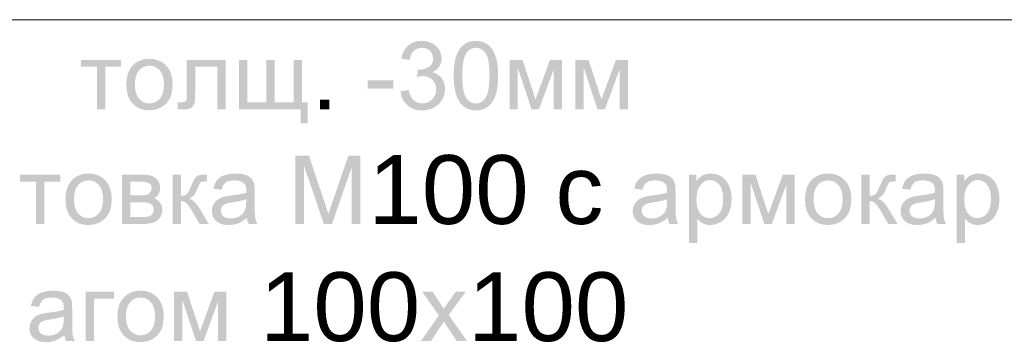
# Model space of a CAD drawing. Header units: millimetres. Extents: x 1527433 to 14789979, y -245576 to 11310.
# Tile 54 of 135: x 1954760 to 1959065, y -63140 to -61729. Entities that reach past the tile are written whole.
import ezdxf

# ---------------------------------------------------------------- set-up
doc = ezdxf.new("R2010")
doc.units = ezdxf.units.MM
doc.styles.get("Standard").update_dxf_attribs({"font": 'isocpeur.ttf', "height": 250})

msp = doc.modelspace()

# ---------------------------------------------------------------- hatches: boundary and pattern name
h = msp.add_hatch(color=7)
h.dxf.hatch_style = 2
h.paths.add_polyline_path([(1956424.282, -62042.154), (1956460.882, -62037.248), (1956464.574, -62051.739), (1956469.371, -62064.044), (1956475.285, -62074.168), (1956482.325, -62082.117), (1956499.109, -62092.383), (1956519.201, -62095.787), (1956531.603, -62094.671), (1956543.007, -62091.322), (1956553.408, -62085.741), (1956562.802, -62077.927), (1956570.584, -62068.46), (1956576.148, -62057.918), (1956579.491, -62046.301), (1956580.606, -62033.61), (1956579.574, -62021.581), (1956576.479, -62010.638), (1956571.328, -62000.79), (1956564.125, -61992.048), (1956555.309, -61984.886), (1956545.398, -61979.77), (1956534.39, -61976.7), (1956522.288, -61975.677), (1956510.602, -61976.704), (1956496.436, -61979.756), (1956500.515, -61947.62), (1956506.413, -61948.061), (1956528.599, -61945.029), (1956548.471, -61935.879), (1956556.646, -61928.943), (1956562.485, -61920.363), (1956565.989, -61910.129), (1956567.157, -61898.231), (1956563.739, -61879.869), (1956553.542, -61864.938), (1956537.922, -61855.016), (1956518.374, -61851.709), (1956498.82, -61855.057), (1956482.821, -61865.103), (1956476.341, -61872.646), (1956471.128, -61881.874), (1956467.186, -61892.776), (1956464.52, -61905.342), (1956427.975, -61898.838), (1956432.357, -61881.506), (1956438.889, -61866.226), (1956447.571, -61853.003), (1956458.402, -61841.842), (1956471.032, -61833.007), (1956485.108, -61826.683), (1956500.632, -61822.882), (1956517.602, -61821.612), (1956540.988, -61824.244), (1956562.471, -61832.085), (1956580.579, -61844.481), (1956593.891, -61860.638), (1956602.076, -61879.29), (1956604.805, -61899.058), (1956602.207, -61917.51), (1956594.442, -61934.226), (1956581.571, -61948.454), (1956563.739, -61959.416), (1956576.193, -61963.3), (1956587.18, -61968.828), (1956596.698, -61975.989), (1956604.75, -61984.772), (1956611.157, -61994.971), (1956615.739, -62006.38), (1956618.493, -62018.987), (1956619.412, -62032.783), (1956617.634, -62051.56), (1956612.301, -62068.86), (1956603.413, -62084.671), (1956590.969, -62098.984), (1956575.807, -62110.849), (1956558.764, -62119.324), (1956539.841, -62124.409), (1956519.036, -62126.104), (1956500.236, -62124.645), (1956483.11, -62120.268), (1956467.659, -62112.965), (1956453.882, -62102.732), (1956442.296, -62090.197), (1956433.501, -62075.915), (1956427.496, -62059.897)])
h = msp.add_hatch(color=7)
h.paths.add_polyline_path([(1956657.087, -61973.858), (1956657.76, -61948.732), (1956659.788, -61926.185), (1956663.179, -61906.211), (1956667.946, -61888.805), (1956674.056, -61873.611), (1956681.478, -61860.266), (1956690.223, -61848.761), (1956700.302, -61839.086), (1956711.703, -61831.449), (1956724.493, -61825.988), (1956738.68, -61822.707), (1956754.266, -61821.612), (1956776.762, -61824.038), (1956796.324, -61831.259), (1956812.853, -61843.048), (1956826.199, -61859.095), (1956836.7, -61879.269), (1956844.72, -61903.413), (1956847.655, -61917.613), (1956849.757, -61934.088), (1956851.022, -61952.836), (1956851.445, -61973.858), (1956850.765, -61998.807), (1956848.731, -62021.235), (1956845.353, -62041.141), (1956840.641, -62058.525), (1956834.596, -62073.728), (1956827.212, -62087.091), (1956818.495, -62098.615), (1956808.45, -62108.299), (1956797.008, -62116), (1956784.169, -62121.494), (1956769.926, -62124.787), (1956754.266, -62125.883), (1956733.853, -62123.959), (1956715.771, -62118.18), (1956700.013, -62108.535), (1956686.577, -62095.015), (1956673.667, -62073.495), (1956664.452, -62046.136), (1956658.927, -62012.927)])
h.paths.add_polyline_path([(1956694.735, -61973.858), (1956695.801, -62007.491), (1956699.007, -62034.974), (1956704.362, -62056.318), (1956711.878, -62071.533), (1956720.973, -62082.16), (1956731.067, -62089.737), (1956742.163, -62094.276), (1956754.266, -62095.787), (1956766.346, -62094.267), (1956777.445, -62089.703), (1956787.551, -62082.09), (1956796.654, -62071.423), (1956804.179, -62056.179), (1956809.553, -62034.836), (1956812.778, -62007.396), (1956813.852, -61973.858), (1956812.778, -61940.154), (1956809.553, -61912.625), (1956804.179, -61891.266), (1956796.654, -61876.072), (1956787.529, -61865.501), (1956777.355, -61857.937), (1956766.137, -61853.392), (1956753.88, -61851.874), (1956741.88, -61853.216), (1956731.177, -61857.235), (1956721.766, -61863.92), (1956713.641, -61873.261), (1956705.362, -61889.778), (1956699.455, -61912.046), (1956695.914, -61940.071)])
h = msp.add_hatch(color=7)
h.paths.add_polyline_path([(1955225.759, -62012.884), (1955227.839, -61984.854), (1955234.083, -61960.705), (1955244.502, -61940.431), (1955259.108, -61924.028), (1955273.772, -61913.538), (1955289.976, -61906.045), (1955307.71, -61901.549), (1955326.963, -61900.05), (1955348.191, -61901.879), (1955367.394, -61907.361), (1955384.571, -61916.491), (1955399.723, -61929.265), (1955412.094, -61945.244), (1955420.931, -61963.998), (1955426.233, -61985.533), (1955428, -62009.852), (1955427.216, -62029.581), (1955424.865, -62047.087), (1955420.954, -62062.361), (1955415.488, -62075.392), (1955400.109, -62096.607), (1955379.108, -62112.489), (1955354.131, -62122.41), (1955326.963, -62125.718), (1955305.393, -62123.907), (1955285.994, -62118.469), (1955268.765, -62109.393), (1955253.706, -62096.669), (1955241.479, -62080.523), (1955232.746, -62061.184), (1955227.506, -62038.641)])
h.paths.add_polyline_path([(1955263.352, -62012.884), (1955264.48, -62032.326), (1955267.865, -62049.154), (1955273.515, -62063.377), (1955281.432, -62075.006), (1955291.042, -62084.041), (1955301.841, -62090.481), (1955313.818, -62094.338), (1955326.963, -62095.621), (1955339.995, -62094.329), (1955351.891, -62090.447), (1955362.65, -62083.971), (1955372.272, -62074.896), (1955380.199, -62063.164), (1955385.867, -62048.72), (1955389.271, -62031.557), (1955390.407, -62011.671), (1955389.271, -61992.871), (1955385.86, -61976.49), (1955380.176, -61962.527), (1955372.217, -61950.983), (1955362.565, -61941.971), (1955351.802, -61935.528), (1955339.933, -61931.658), (1955326.963, -61930.367), (1955313.818, -61931.657), (1955301.841, -61935.521), (1955291.042, -61941.948), (1955281.432, -61950.927), (1955273.515, -61962.492), (1955267.865, -61976.676), (1955264.48, -61993.475)])
h = msp.add_hatch(color=7)
h.dxf.hatch_style = 2
h.paths.add_polyline_path([(1955027.688, -61904.956), (1955203.085, -61904.956), (1955203.085, -61935.218), (1955133.577, -61935.218), (1955133.577, -62120.812), (1955097.197, -62120.812), (1955097.197, -61935.218), (1955027.688, -61935.218)])
h = msp.add_hatch(color=7)
h.dxf.hatch_style = 2
h.paths.add_polyline_path([(1955490.259, -61904.956), (1955660.199, -61904.956), (1955660.199, -62120.812), (1955623.819, -62120.812), (1955623.819, -61935.218), (1955526.86, -61935.218), (1955526.86, -62042.76), (1955526.706, -62059.968), (1955526.247, -62073.972), (1955525.488, -62084.773), (1955524.435, -62092.369), (1955519.839, -62103.607), (1955510.985, -62113.315), (1955497.556, -62120.013), (1955479.29, -62122.245), (1955465.524, -62121.832), (1955449.855, -62120.591), (1955449.855, -62090.109), (1955465.896, -62090.109), (1955475.611, -62089.53), (1955482.101, -62087.794), (1955486.16, -62084.776), (1955488.606, -62080.353), (1955489.329, -62076.393), (1955489.846, -62069.556), (1955490.156, -62059.835), (1955490.259, -62047.225)])
h = msp.add_hatch(color=7)
h.dxf.hatch_style = 2
h.paths.add_polyline_path([(1955717.954, -61904.956), (1955754.555, -61904.956), (1955754.555, -62090.716), (1955837.898, -62090.716), (1955837.898, -61904.956), (1955874.444, -61904.956), (1955874.444, -62090.716), (1955958.008, -62090.716), (1955958.008, -61904.956), (1955994.389, -61904.956), (1955994.389, -62090.716), (1956018.587, -62090.716), (1956018.587, -62181.997), (1955988.27, -62181.997), (1955988.27, -62120.812), (1955717.954, -62120.812)])
h = msp.add_hatch(color=7)
h.dxf.hatch_style = 2
h.paths.add_polyline_path([(1956901.302, -61904.956), (1956958.242, -61904.956), (1957014.962, -62077.707), (1957077.966, -61904.956), (1957130.607, -61904.956), (1957130.607, -62120.812), (1957094.007, -62120.812), (1957094.007, -61947.014), (1957030.176, -62120.812), (1956997.434, -62120.812), (1956937.076, -61938.69), (1956937.076, -62120.812), (1956901.302, -62120.812)])
h = msp.add_hatch(color=7)
h.dxf.hatch_style = 2
h.paths.add_polyline_path([(1957189.65, -61904.956), (1957246.591, -61904.956), (1957303.311, -62077.707), (1957366.314, -61904.956), (1957418.956, -61904.956), (1957418.956, -62120.812), (1957382.355, -62120.812), (1957382.355, -61947.014), (1957318.524, -62120.812), (1957285.782, -62120.812), (1957225.424, -61938.69), (1957225.424, -62120.812), (1957189.65, -62120.812)])
h = msp.add_hatch(color=7)
h.dxf.hatch_style = 2
h.paths.add_polyline_path([(1956280.474, -62031.35), (1956280.474, -61994.584), (1956392.866, -61994.584), (1956392.866, -62031.35)])
h = msp.add_hatch(color=7)
h.dxf.hatch_style = 2
h.paths.add_polyline_path([(1956072.032, -62120.812), (1956072.032, -62079.14), (1956113.704, -62079.14), (1956113.704, -62120.812)])
h = msp.add_hatch(color=7)
h.dxf.hatch_style = 2
h.paths.add_polyline_path([(1955965.267, -62622.462), (1955965.267, -62324.475), (1956024.578, -62324.475), (1956095.133, -62535.48), (1956103.567, -62561.229), (1956109.355, -62579.577), (1956112.238, -62570.513), (1956115.845, -62559.527), (1956120.176, -62546.618), (1956125.23, -62531.787), (1956196.557, -62324.475), (1956249.584, -62324.475), (1956249.584, -62622.462), (1956211.605, -62622.462), (1956211.605, -62373.037), (1956125.009, -62622.462), (1956089.456, -62622.462), (1956003.246, -62368.793), (1956003.246, -62622.462)])
h = msp.add_hatch(color=7)
h.dxf.hatch_style = 2
h.paths.add_polyline_path([(1954761.426, -62406.606), (1954936.823, -62406.606), (1954936.823, -62436.868), (1954867.315, -62436.868), (1954867.315, -62622.462), (1954830.935, -62622.462), (1954830.935, -62436.868), (1954761.426, -62436.868)])
h = msp.add_hatch(color=7)
h.paths.add_polyline_path([(1954959.498, -62514.534), (1954961.577, -62486.504), (1954967.821, -62462.355), (1954978.241, -62442.081), (1954992.846, -62425.678), (1955007.51, -62415.188), (1955023.714, -62407.695), (1955041.448, -62403.199), (1955060.701, -62401.7), (1955081.929, -62403.529), (1955101.132, -62409.011), (1955118.31, -62418.141), (1955133.461, -62430.915), (1955145.832, -62446.894), (1955154.669, -62465.648), (1955159.971, -62487.183), (1955161.738, -62511.502), (1955160.954, -62531.231), (1955158.603, -62548.737), (1955154.692, -62564.011), (1955149.226, -62577.042), (1955133.847, -62598.257), (1955112.846, -62614.139), (1955087.869, -62624.06), (1955060.701, -62627.368), (1955039.131, -62625.557), (1955019.732, -62620.119), (1955002.503, -62611.043), (1954987.444, -62598.319), (1954975.218, -62582.173), (1954966.484, -62562.834), (1954961.244, -62540.291)])
h.paths.add_polyline_path([(1954997.09, -62514.534), (1954998.218, -62533.976), (1955001.604, -62550.804), (1955007.253, -62565.027), (1955015.17, -62576.656), (1955024.78, -62585.691), (1955035.579, -62592.131), (1955047.556, -62595.988), (1955060.701, -62597.271), (1955073.733, -62595.979), (1955085.629, -62592.097), (1955096.388, -62585.621), (1955106.011, -62576.546), (1955113.937, -62564.814), (1955119.605, -62550.37), (1955123.01, -62533.207), (1955124.146, -62513.321), (1955123.009, -62494.521), (1955119.598, -62478.14), (1955113.914, -62464.177), (1955105.955, -62452.633), (1955096.303, -62443.621), (1955085.54, -62437.178), (1955073.671, -62433.308), (1955060.701, -62432.017), (1955047.556, -62433.307), (1955035.579, -62437.171), (1955024.78, -62443.598), (1955015.17, -62452.577), (1955007.253, -62464.142), (1955001.604, -62478.326), (1954998.218, -62495.125)])
h = msp.add_hatch(color=7)
h.paths.add_polyline_path([(1955206.359, -62406.606), (1955290.694, -62406.606), (1955305.237, -62406.935), (1955317.78, -62407.915), (1955328.328, -62409.536), (1955336.886, -62411.787), (1955350.949, -62419.146), (1955362.904, -62430.804), (1955371.089, -62445.983), (1955373.818, -62463.932), (1955372.212, -62478.402), (1955367.424, -62490.887), (1955359.397, -62501.429), (1955348.186, -62510.069), (1955362.118, -62517.387), (1955373.487, -62529.086), (1955381.052, -62544.293), (1955383.574, -62562.104), (1955381.425, -62576.481), (1955377.042, -62588.858), (1955370.428, -62599.241), (1955361.581, -62607.634), (1955350.491, -62614.137), (1955337.148, -62618.769), (1955321.552, -62621.54), (1955303.703, -62622.462), (1955206.359, -62622.462)])
h.paths.add_polyline_path([(1955242.904, -62497.446), (1955281.93, -62497.446), (1955301.609, -62496.854), (1955314.011, -62495.021), (1955322.293, -62491.349), (1955329.665, -62485.154), (1955334.874, -62476.996), (1955336.611, -62467.35), (1955335.848, -62459.483), (1955333.565, -62452.908), (1955329.774, -62447.615), (1955324.484, -62443.593), (1955317.373, -62440.658), (1955308.113, -62438.556), (1955296.703, -62437.291), (1955283.143, -62436.868), (1955242.904, -62436.868)])
h.paths.add_polyline_path([(1955242.904, -62592.366), (1955291.08, -62592.366), (1955305.405, -62591.919), (1955317.291, -62590.574), (1955326.737, -62588.319), (1955333.744, -62585.145), (1955342.591, -62575.34), (1955345.981, -62560.285), (1955344.293, -62550.322), (1955339.257, -62541.103), (1955331.512, -62533.875), (1955321.783, -62529.913), (1955307.768, -62528.149), (1955287.222, -62527.543), (1955242.904, -62527.543)])
h = msp.add_hatch(color=7)
h.dxf.hatch_style = 2
h.paths.add_polyline_path([(1955428.465, -62406.606), (1955465.066, -62406.606), (1955465.066, -62499.872), (1955479.907, -62498.211), (1955489.54, -62493.202), (1955493.436, -62488.251), (1955498.18, -62480.097), (1955503.772, -62468.738), (1955510.211, -62454.176), (1955515.327, -62442.456), (1955519.933, -62432.927), (1955524.031, -62425.589), (1955527.629, -62420.442), (1955534.829, -62413.634), (1955543.063, -62409.472), (1955554.473, -62407.336), (1955571.175, -62406.606), (1955578.506, -62406.606), (1955578.506, -62436.868), (1955568.309, -62436.702), (1955556.451, -62437.77), (1955549.843, -62440.947), (1955547.415, -62444.285), (1955544.434, -62449.835), (1955540.905, -62457.597), (1955536.834, -62467.57), (1955528.807, -62485.499), (1955521.566, -62496.895), (1955512.76, -62504.653), (1955500.234, -62511.668), (1955511.965, -62516.803), (1955523.598, -62525.841), (1955535.138, -62538.775), (1955546.591, -62555.6), (1955586.609, -62622.462), (1955546.37, -62622.462), (1955507.344, -62555.6), (1955496.086, -62538.932), (1955486.398, -62529.086), (1955476.6, -62524.249), (1955465.066, -62522.637), (1955465.066, -62622.462), (1955428.465, -62622.462)])
h = msp.add_hatch(color=7)
h.paths.add_polyline_path([(1955753.092, -62595.838), (1955733.151, -62610.59), (1955713.955, -62620.257), (1955694.442, -62625.59), (1955673.606, -62627.368), (1955656.854, -62626.283), (1955642.153, -62623.027), (1955629.508, -62617.601), (1955618.926, -62610.004), (1955610.574, -62600.713), (1955604.615, -62590.202), (1955601.043, -62578.472), (1955599.854, -62565.521), (1955601.645, -62550.391), (1955607.075, -62536.583), (1955615.391, -62524.8), (1955625.981, -62515.581), (1955638.384, -62508.622), (1955652.274, -62503.565), (1955665.786, -62500.767), (1955684.796, -62498.053), (1955705.489, -62495.283), (1955723.257, -62492.265), (1955738.111, -62488.999), (1955750.06, -62485.485), (1955750.212, -62479.325), (1955750.281, -62475.894), (1955749.63, -62465.558), (1955747.683, -62456.87), (1955744.444, -62449.826), (1955739.918, -62444.419), (1955732.042, -62438.993), (1955722.472, -62435.118), (1955711.206, -62432.792), (1955698.246, -62432.017), (1955686.154, -62432.585), (1955675.763, -62434.284), (1955667.077, -62437.11), (1955660.102, -62441.057), (1955649.394, -62453.597), (1955641.912, -62473.083), (1955606.138, -62468.177), (1955612.587, -62447.417), (1955622.178, -62431.08), (1955635.828, -62418.609), (1955654.479, -62409.362), (1955677.313, -62403.629), (1955703.537, -62401.7), (1955728.556, -62403.34), (1955748.406, -62408.205), (1955763.406, -62415.563), (1955773.817, -62424.576), (1955780.721, -62435.752), (1955785.228, -62449.491), (1955786.592, -62462.637), (1955787.047, -62483.225), (1955787.047, -62532.008), (1955787.191, -62555.201), (1955787.625, -62573.686), (1955788.349, -62587.469), (1955789.362, -62596.555), (1955792.834, -62609.798), (1955798.622, -62622.462), (1955760.423, -62622.462), (1955755.744, -62610.101)])
h.paths.add_polyline_path([(1955750.06, -62514.148), (1955738.856, -62518.053), (1955725.166, -62521.658), (1955708.985, -62524.954), (1955690.308, -62527.929), (1955671.043, -62531.408), (1955658.393, -62535.26), (1955650.076, -62540.303), (1955643.951, -62547.166), (1955640.134, -62555.434), (1955638.88, -62564.529), (1955641.65, -62577.979), (1955649.959, -62588.948), (1955663.602, -62596.265), (1955682.371, -62598.705), (1955702.345, -62596.389), (1955719.964, -62589.444), (1955734.233, -62578.489), (1955744.162, -62564.143), (1955748.579, -62548.799), (1955750.06, -62527.543)])
h = msp.add_hatch(color=7)
h.paths.add_polyline_path([(1957593.086, -62595.838), (1957573.146, -62610.59), (1957553.95, -62620.257), (1957534.437, -62625.59), (1957513.601, -62627.368), (1957496.848, -62626.283), (1957482.147, -62623.027), (1957469.503, -62617.601), (1957458.92, -62610.004), (1957450.568, -62600.713), (1957444.609, -62590.202), (1957441.038, -62578.472), (1957439.848, -62565.521), (1957441.64, -62550.391), (1957447.069, -62536.583), (1957455.386, -62524.8), (1957465.976, -62515.581), (1957478.378, -62508.622), (1957492.269, -62503.565), (1957505.78, -62500.767), (1957524.79, -62498.053), (1957545.483, -62495.283), (1957563.252, -62492.265), (1957578.105, -62488.999), (1957590.054, -62485.485), (1957590.206, -62479.325), (1957590.275, -62475.894), (1957589.625, -62465.558), (1957587.677, -62456.87), (1957584.438, -62449.826), (1957579.912, -62444.419), (1957572.037, -62438.993), (1957562.466, -62435.118), (1957551.201, -62432.792), (1957538.24, -62432.017), (1957526.149, -62432.585), (1957515.757, -62434.284), (1957507.071, -62437.11), (1957500.096, -62441.057), (1957489.389, -62453.597), (1957481.906, -62473.083), (1957446.132, -62468.177), (1957452.581, -62447.417), (1957462.172, -62431.08), (1957475.822, -62418.609), (1957494.474, -62409.362), (1957517.308, -62403.629), (1957543.532, -62401.7), (1957568.55, -62403.34), (1957588.401, -62408.205), (1957603.401, -62415.563), (1957613.812, -62424.576), (1957620.716, -62435.752), (1957625.222, -62449.491), (1957626.586, -62462.637), (1957627.041, -62483.225), (1957627.041, -62532.008), (1957627.186, -62555.201), (1957627.62, -62573.686), (1957628.343, -62587.469), (1957629.356, -62596.555), (1957632.829, -62609.798), (1957638.616, -62622.462), (1957600.417, -62622.462), (1957595.739, -62610.101)])
h.paths.add_polyline_path([(1957590.054, -62514.148), (1957578.85, -62518.053), (1957565.16, -62521.658), (1957548.979, -62524.954), (1957530.303, -62527.929), (1957511.038, -62531.408), (1957498.387, -62535.26), (1957490.071, -62540.303), (1957483.945, -62547.166), (1957480.128, -62555.434), (1957478.874, -62564.529), (1957481.644, -62577.979), (1957489.954, -62588.948), (1957503.596, -62596.265), (1957522.365, -62598.705), (1957542.34, -62596.389), (1957559.958, -62589.444), (1957574.228, -62578.489), (1957584.156, -62564.143), (1957588.573, -62548.799), (1957590.054, -62527.543)])
h = msp.add_hatch(color=7)
h.paths.add_polyline_path([(1957685.276, -62705.199), (1957685.276, -62406.606), (1957718.625, -62406.606), (1957718.625, -62434.663), (1957731.123, -62420.269), (1957745.193, -62409.968), (1957761.619, -62403.767), (1957781.187, -62401.7), (1957807.191, -62405.283), (1957829.97, -62415.977), (1957848.532, -62433.126), (1957861.885, -62456.105), (1957869.974, -62483.273), (1957872.689, -62512.88), (1957869.713, -62544.382), (1957860.783, -62572.577), (1957854.158, -62585.072), (1957846.19, -62596.017), (1957836.877, -62605.412), (1957826.222, -62613.257), (1957802.96, -62623.826), (1957778.542, -62627.368), (1957761.213, -62625.432), (1957745.744, -62619.651), (1957732.488, -62610.88), (1957721.877, -62600.083), (1957721.877, -62705.199)])
h.paths.add_polyline_path([(1957718.404, -62515.747), (1957719.458, -62535.228), (1957722.621, -62551.996), (1957727.892, -62566.046), (1957735.271, -62577.373), (1957744.149, -62586.086), (1957753.916, -62592.304), (1957764.572, -62596.03), (1957776.116, -62597.271), (1957787.877, -62595.988), (1957798.764, -62592.131), (1957808.773, -62585.691), (1957817.898, -62576.656), (1957825.495, -62564.913), (1957830.921, -62550.349), (1957834.176, -62532.953), (1957835.262, -62512.715), (1957834.198, -62493.379), (1957831.01, -62476.631), (1957825.704, -62462.478), (1957818.284, -62450.924), (1957809.365, -62441.944), (1957799.639, -62435.517), (1957789.108, -62431.654), (1957777.77, -62430.363), (1957766.411, -62431.736), (1957755.728, -62435.848), (1957745.718, -62442.688), (1957736.374, -62452.247), (1957728.496, -62464.401), (1957722.883, -62479.036), (1957719.522, -62496.151)])
h = msp.add_hatch(color=7)
h.dxf.hatch_style = 2
h.paths.add_polyline_path([(1957919.294, -62406.606), (1957976.234, -62406.606), (1958032.954, -62579.357), (1958095.958, -62406.606), (1958148.599, -62406.606), (1958148.599, -62622.462), (1958111.999, -62622.462), (1958111.999, -62448.664), (1958048.168, -62622.462), (1958015.426, -62622.462), (1957955.067, -62440.34), (1957955.067, -62622.462), (1957919.294, -62622.462)])
h = msp.add_hatch(color=7)
h.paths.add_polyline_path([(1958193.035, -62514.534), (1958195.114, -62486.504), (1958201.358, -62462.355), (1958211.778, -62442.081), (1958226.383, -62425.678), (1958241.047, -62415.188), (1958257.251, -62407.695), (1958274.985, -62403.199), (1958294.238, -62401.7), (1958315.466, -62403.529), (1958334.669, -62409.011), (1958351.847, -62418.141), (1958366.998, -62430.915), (1958379.369, -62446.894), (1958388.206, -62465.648), (1958393.508, -62487.183), (1958395.275, -62511.502), (1958394.491, -62531.231), (1958392.14, -62548.737), (1958388.229, -62564.011), (1958382.763, -62577.042), (1958367.384, -62598.257), (1958346.383, -62614.139), (1958321.406, -62624.06), (1958294.238, -62627.368), (1958272.668, -62625.557), (1958253.269, -62620.119), (1958236.04, -62611.043), (1958220.981, -62598.319), (1958208.755, -62582.173), (1958200.021, -62562.834), (1958194.781, -62540.291)])
h.paths.add_polyline_path([(1958230.627, -62514.534), (1958231.755, -62533.976), (1958235.141, -62550.804), (1958240.79, -62565.027), (1958248.707, -62576.656), (1958258.317, -62585.691), (1958269.116, -62592.131), (1958281.093, -62595.988), (1958294.238, -62597.271), (1958307.27, -62595.979), (1958319.166, -62592.097), (1958329.925, -62585.621), (1958339.548, -62576.546), (1958347.474, -62564.814), (1958353.142, -62550.37), (1958356.547, -62533.207), (1958357.683, -62513.321), (1958356.546, -62494.521), (1958353.135, -62478.14), (1958347.451, -62464.177), (1958339.492, -62452.633), (1958329.84, -62443.621), (1958319.077, -62437.178), (1958307.208, -62433.308), (1958294.238, -62432.017), (1958281.093, -62433.307), (1958269.116, -62437.171), (1958258.317, -62443.598), (1958248.707, -62452.577), (1958240.79, -62464.142), (1958235.141, -62478.326), (1958231.755, -62495.125)])
h = msp.add_hatch(color=7)
h.dxf.hatch_style = 2
h.paths.add_polyline_path([(1958439.455, -62406.606), (1958476.055, -62406.606), (1958476.055, -62499.872), (1958490.897, -62498.211), (1958500.529, -62493.202), (1958504.426, -62488.251), (1958509.17, -62480.097), (1958514.761, -62468.738), (1958521.2, -62454.176), (1958526.317, -62442.456), (1958530.922, -62432.927), (1958535.021, -62425.589), (1958538.618, -62420.442), (1958545.818, -62413.634), (1958554.052, -62409.472), (1958565.462, -62407.336), (1958582.164, -62406.606), (1958589.495, -62406.606), (1958589.495, -62436.868), (1958579.298, -62436.702), (1958567.44, -62437.77), (1958560.832, -62440.947), (1958558.404, -62444.285), (1958555.423, -62449.835), (1958551.895, -62457.597), (1958547.824, -62467.57), (1958539.796, -62485.499), (1958532.555, -62496.895), (1958523.749, -62504.653), (1958511.223, -62511.668), (1958522.954, -62516.803), (1958534.587, -62525.841), (1958546.128, -62538.775), (1958557.58, -62555.6), (1958597.598, -62622.462), (1958557.36, -62622.462), (1958518.333, -62555.6), (1958507.075, -62538.932), (1958497.387, -62529.086), (1958487.589, -62524.249), (1958476.055, -62522.637), (1958476.055, -62622.462), (1958439.455, -62622.462)])
h = msp.add_hatch(color=7)
h.paths.add_polyline_path([(1958764.081, -62595.838), (1958744.141, -62610.59), (1958724.945, -62620.257), (1958705.432, -62625.59), (1958684.596, -62627.368), (1958667.843, -62626.283), (1958653.142, -62623.027), (1958640.498, -62617.601), (1958629.915, -62610.004), (1958621.563, -62600.713), (1958615.604, -62590.202), (1958612.033, -62578.472), (1958610.843, -62565.521), (1958612.635, -62550.391), (1958618.064, -62536.583), (1958626.381, -62524.8), (1958636.971, -62515.581), (1958649.373, -62508.622), (1958663.264, -62503.565), (1958676.775, -62500.767), (1958695.785, -62498.053), (1958716.478, -62495.283), (1958734.246, -62492.265), (1958749.1, -62488.999), (1958761.049, -62485.485), (1958761.201, -62479.325), (1958761.27, -62475.894), (1958760.62, -62465.558), (1958758.672, -62456.87), (1958755.433, -62449.826), (1958750.907, -62444.419), (1958743.031, -62438.993), (1958733.461, -62435.118), (1958722.196, -62432.792), (1958709.235, -62432.017), (1958697.144, -62432.585), (1958686.752, -62434.284), (1958678.066, -62437.11), (1958671.091, -62441.057), (1958660.384, -62453.597), (1958652.901, -62473.083), (1958617.127, -62468.177), (1958623.576, -62447.417), (1958633.167, -62431.08), (1958646.817, -62418.609), (1958665.469, -62409.362), (1958688.303, -62403.629), (1958714.527, -62401.7), (1958739.545, -62403.34), (1958759.396, -62408.205), (1958774.396, -62415.563), (1958784.807, -62424.576), (1958791.711, -62435.752), (1958796.217, -62449.491), (1958797.581, -62462.637), (1958798.036, -62483.225), (1958798.036, -62532.008), (1958798.181, -62555.201), (1958798.615, -62573.686), (1958799.338, -62587.469), (1958800.351, -62596.555), (1958803.824, -62609.798), (1958809.611, -62622.462), (1958771.412, -62622.462), (1958766.734, -62610.101)])
h.paths.add_polyline_path([(1958761.049, -62514.148), (1958749.845, -62518.053), (1958736.155, -62521.658), (1958719.974, -62524.954), (1958701.298, -62527.929), (1958682.033, -62531.408), (1958669.382, -62535.26), (1958661.066, -62540.303), (1958654.94, -62547.166), (1958651.123, -62555.434), (1958649.869, -62564.529), (1958652.639, -62577.979), (1958660.949, -62588.948), (1958674.591, -62596.265), (1958693.36, -62598.705), (1958713.335, -62596.389), (1958730.953, -62589.444), (1958745.223, -62578.489), (1958755.151, -62564.143), (1958759.568, -62548.799), (1958761.049, -62527.543)])
h = msp.add_hatch(color=7)
h.paths.add_polyline_path([(1958856.271, -62705.199), (1958856.271, -62406.606), (1958889.62, -62406.606), (1958889.62, -62434.663), (1958902.118, -62420.269), (1958916.188, -62409.968), (1958932.614, -62403.767), (1958952.182, -62401.7), (1958978.186, -62405.283), (1959000.965, -62415.977), (1959019.527, -62433.126), (1959032.88, -62456.105), (1959040.969, -62483.273), (1959043.684, -62512.88), (1959040.708, -62544.382), (1959031.778, -62572.577), (1959025.153, -62585.072), (1959017.185, -62596.017), (1959007.872, -62605.412), (1958997.217, -62613.257), (1958973.955, -62623.826), (1958949.537, -62627.368), (1958932.208, -62625.432), (1958916.739, -62619.651), (1958903.483, -62610.88), (1958892.872, -62600.083), (1958892.872, -62705.199)])
h.paths.add_polyline_path([(1958889.399, -62515.747), (1958890.453, -62535.228), (1958893.616, -62551.996), (1958898.887, -62566.046), (1958906.266, -62577.373), (1958915.144, -62586.086), (1958924.911, -62592.304), (1958935.567, -62596.03), (1958947.111, -62597.271), (1958958.872, -62595.988), (1958969.759, -62592.131), (1958979.768, -62585.691), (1958988.893, -62576.656), (1958996.49, -62564.913), (1959001.916, -62550.349), (1959005.171, -62532.953), (1959006.257, -62512.715), (1959005.193, -62493.379), (1959002.005, -62476.631), (1958996.699, -62462.478), (1958989.279, -62450.924), (1958980.36, -62441.944), (1958970.634, -62435.517), (1958960.103, -62431.654), (1958948.765, -62430.363), (1958937.406, -62431.736), (1958926.723, -62435.848), (1958916.713, -62442.688), (1958907.369, -62452.247), (1958899.491, -62464.401), (1958893.878, -62479.036), (1958890.517, -62496.151)])
h = msp.add_hatch(color=7)
h.paths.add_polyline_path([(1954955.296, -63108.072), (1954935.356, -63122.823), (1954916.16, -63132.49), (1954896.647, -63137.823), (1954875.811, -63139.601), (1954859.058, -63138.516), (1954844.357, -63135.26), (1954831.713, -63129.834), (1954821.13, -63122.238), (1954812.778, -63112.946), (1954806.819, -63102.435), (1954803.248, -63090.705), (1954802.058, -63077.755), (1954803.85, -63062.624), (1954809.279, -63048.816), (1954817.596, -63037.034), (1954828.186, -63027.815), (1954840.588, -63020.856), (1954854.479, -63015.798), (1954867.99, -63013.001), (1954887, -63010.286), (1954907.693, -63007.516), (1954925.462, -63004.498), (1954940.315, -63001.232), (1954952.264, -62997.718), (1954952.416, -62991.558), (1954952.485, -62988.127), (1954951.835, -62977.791), (1954949.887, -62969.103), (1954946.648, -62962.059), (1954942.122, -62956.653), (1954934.247, -62951.227), (1954924.676, -62947.351), (1954913.411, -62945.026), (1954900.45, -62944.25), (1954888.359, -62944.818), (1954877.967, -62946.517), (1954869.282, -62949.343), (1954862.306, -62953.29), (1954851.599, -62965.83), (1954844.116, -62985.316), (1954808.342, -62980.41), (1954814.791, -62959.65), (1954824.382, -62943.313), (1954838.032, -62930.842), (1954856.684, -62921.595), (1954879.518, -62915.863), (1954905.742, -62913.934), (1954930.76, -62915.573), (1954950.611, -62920.438), (1954965.611, -62927.797), (1954976.022, -62936.809), (1954982.926, -62947.985), (1954987.432, -62961.724), (1954988.796, -62974.87), (1954989.251, -62995.458), (1954989.251, -63044.241), (1954989.396, -63067.434), (1954989.83, -63085.92), (1954990.553, -63099.703), (1954991.566, -63108.788), (1954995.039, -63122.031), (1955000.826, -63134.695), (1954962.627, -63134.695), (1954957.949, -63122.334)])
h.paths.add_polyline_path([(1954952.264, -63026.381), (1954941.06, -63030.286), (1954927.37, -63033.892), (1954911.189, -63037.187), (1954892.513, -63040.162), (1954873.248, -63043.641), (1954860.597, -63047.493), (1954852.281, -63052.537), (1954846.155, -63059.399), (1954842.338, -63067.668), (1954841.084, -63076.763), (1954843.854, -63090.212), (1954852.164, -63101.181), (1954865.806, -63108.499), (1954884.575, -63110.938), (1954904.55, -63108.623), (1954922.168, -63101.677), (1954936.438, -63090.722), (1954946.366, -63076.377), (1954950.783, -63061.032), (1954952.264, -63039.776)])
h = msp.add_hatch(color=7)
h.dxf.hatch_style = 2
h.paths.add_polyline_path([(1955047.707, -62918.839), (1955171.895, -62918.839), (1955171.895, -62949.101), (1955084.252, -62949.101), (1955084.252, -63134.695), (1955047.707, -63134.695)])
h = msp.add_hatch(color=7)
h.paths.add_polyline_path([(1955186.846, -63026.767), (1955188.926, -62998.737), (1955195.17, -62974.588), (1955205.589, -62954.314), (1955220.195, -62937.911), (1955234.859, -62927.421), (1955251.063, -62919.928), (1955268.796, -62915.432), (1955288.05, -62913.934), (1955309.278, -62915.762), (1955328.481, -62921.244), (1955345.658, -62930.374), (1955360.81, -62943.148), (1955373.181, -62959.127), (1955382.018, -62977.881), (1955387.32, -62999.416), (1955389.087, -63023.736), (1955388.303, -63043.464), (1955385.952, -63060.97), (1955382.041, -63076.244), (1955376.575, -63089.275), (1955361.196, -63110.49), (1955340.194, -63126.372), (1955315.218, -63136.294), (1955288.05, -63139.601), (1955266.48, -63137.791), (1955247.08, -63132.353), (1955229.852, -63123.277), (1955214.793, -63110.552), (1955202.566, -63094.407), (1955193.833, -63075.068), (1955188.593, -63052.525)])
h.paths.add_polyline_path([(1955224.439, -63026.767), (1955225.567, -63046.21), (1955228.952, -63063.037), (1955234.601, -63077.26), (1955242.519, -63088.889), (1955252.129, -63097.924), (1955262.928, -63104.365), (1955274.905, -63108.221), (1955288.05, -63109.505), (1955301.082, -63108.212), (1955312.978, -63104.33), (1955323.737, -63097.854), (1955333.359, -63088.779), (1955341.286, -63077.048), (1955346.954, -63062.603), (1955350.358, -63045.441), (1955351.494, -63025.555), (1955350.358, -63006.755), (1955346.947, -62990.373), (1955341.262, -62976.41), (1955333.304, -62964.866), (1955323.652, -62955.854), (1955312.889, -62949.411), (1955301.019, -62945.541), (1955288.05, -62944.25), (1955274.905, -62945.541), (1955262.928, -62949.404), (1955252.129, -62955.831), (1955242.519, -62964.811), (1955234.601, -62976.375), (1955228.952, -62990.559), (1955225.567, -63007.359)])
h = msp.add_hatch(color=7)
h.dxf.hatch_style = 2
h.paths.add_polyline_path([(1955434.479, -62918.839), (1955491.42, -62918.839), (1955548.14, -63091.59), (1955611.144, -62918.839), (1955663.785, -62918.839), (1955663.785, -63134.695), (1955627.184, -63134.695), (1955627.184, -62960.897), (1955563.353, -63134.695), (1955530.611, -63134.695), (1955470.253, -62952.574), (1955470.253, -63134.695), (1955434.479, -63134.695)])
h = msp.add_hatch(color=7)
h.dxf.hatch_style = 2
h.paths.add_polyline_path([(1956513.432, -63134.695), (1956592.311, -63022.468), (1956519.33, -62918.839), (1956565.081, -62918.839), (1956598.209, -62969.441), (1956606.642, -62982.718), (1956613.257, -62993.639), (1956629.738, -62969.827), (1956666.118, -62918.839), (1956709.775, -62918.839), (1956635.195, -63020.483), (1956715.507, -63134.695), (1956670.583, -63134.695), (1956626.265, -63067.612), (1956614.469, -63049.533), (1956557.749, -63134.695)])

# ---------------------------------------------------------------- linework, layer by layer
at = {"color": 7, "lineweight": 0}
msp.add_lwpolyline([(1942733.017, -61729.229), (1963086.883, -61729.229)], dxfattribs=at)

# ---------------------------------------------------------------- texts
at = {"color": 7, "char_height": 300.8551, "attachment_point": 1}
for s, insert in [('{\\fArial|b0|i0|c0;100 c }', (1956283.916, -62321.607)), ('{\\fArial|b0|i0|c0;100}', (1955809.783, -62833.84)), ('{\\fArial|b0|i0|c0;100               -80}', (1956719.95, -62833.84))]:
    msp.add_mtext(s, dxfattribs=dict(at, insert=insert))

doc.saveas('drawing.dxf')
